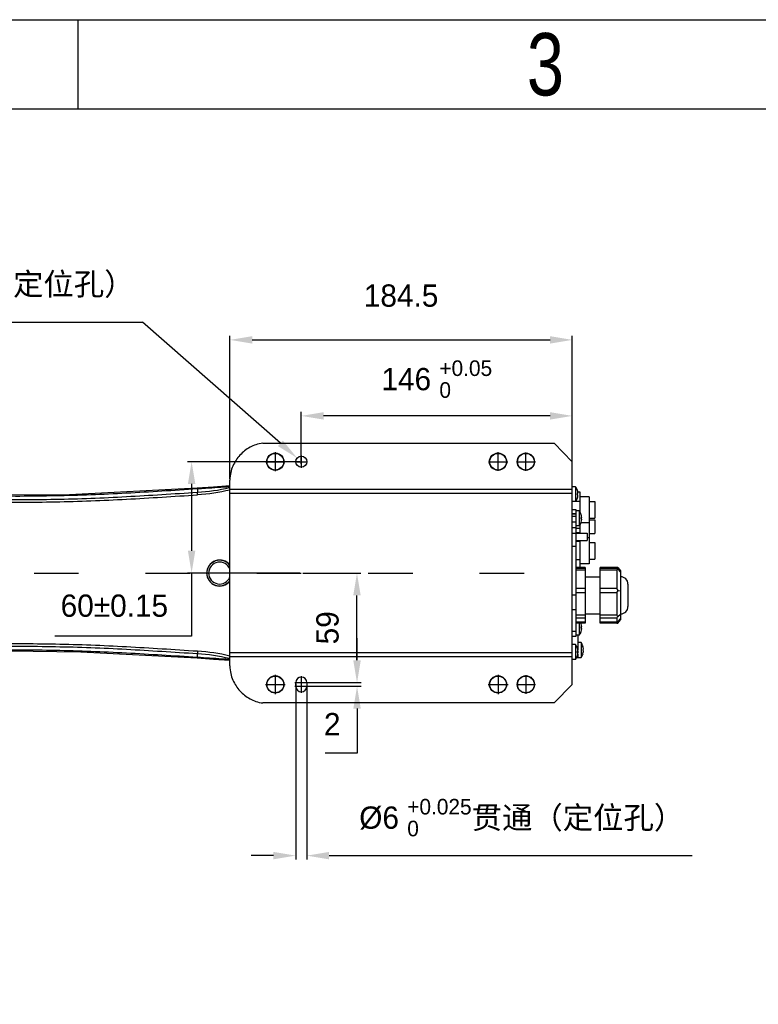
# Model space of a CAD drawing. Header units: millimetres. Extents: x 4086 to 8318, y 123 to 1549.
# Tile 51 of 56: x 6790 to 6989, y 1284 to 1549. Entities that reach past the tile are written whole.
import ezdxf
from ezdxf.enums import TextEntityAlignment as Align

# ---------------------------------------------------------------- set-up
doc = ezdxf.new("R2010")
doc.units = ezdxf.units.MM
doc.linetypes.add('ACAD_ISO03W100', pattern=[30, 12, -18])
doc.styles.get("Standard").update_dxf_attribs({"font": 'SourceHanSansCN-Normal.ttf'})
doc.dimstyles.get("Standard").update_dxf_attribs({"dimscale": 6, "dimtxt": 5, "dimasz": 3, "dimexe": 0.18, "dimexo": 0.0625, "dimgap": 0.8, "dimtad": 1, "dimtoh": 1, "dimdec": 1, "dimlfac": 2, "dimzin": 0, "dimdsep": 46, "dimtxsty": 'Standard', "dimcen": 0.09, "dimclrd": 256, "dimclre": 256, "dimclrt": 256, "dimadec": 0, "dimazin": 2, "dimtfac": 1, "dimtdec": 1, "dimtofl": 0, "dimtmove": 0, "dimatfit": 3, "dimfxl": 1, "dimtolj": 1, "dimtzin": 0, "dimarcsym": 0})

# ---------------------------------------------------------------- blocks, each defined once
blk = doc.blocks.new('3')
at = {"color": 2}
blk.add_line((6806.12, 1548.82), (6806.12, 1524.82), dxfattribs=at)
for points in [[(6302.12, 123.22), (6302.12, 1548.82), (8318.12, 1548.82), (8318.12, 123.22)], [(6422.12, 147.22), (6422.12, 1524.82), (8294.12, 1524.82), (8294.12, 147.22)]]:
    blk.add_lwpolyline(points, close=True, dxfattribs=at)
at = {"color": 2, "width": 0.8}
blk.add_text('3', height=16.8, dxfattribs=at).set_placement((6932.12, 1536.82), align=Align.MIDDLE_CENTER)
for tag, height, p in [('整机外形图', 19.2, (7909.61, 256.24)), ('当前页', 12, (8078.12, 207.22)), ('总页数', 12, (8222.12, 207.22))]:
    blk.add_attdef(tag, text='', height=height, dxfattribs=at).set_placement(p, align=Align.MIDDLE)
at = {"color": 7, "width": 0.8}
for tag, height, p in [('编号', 19.2, (8153.31, 252.27)), ('比例', 12, (7958.12, 171.22))]:
    blk.add_attdef(tag, text='', height=height, dxfattribs=at).set_placement(p, align=Align.MIDDLE)
blk = doc.blocks.new('*D1004')
at = {"lineweight": -2}
for p, q in [((6847.12, 1425.14), (6847.12, 1463.65)), ((6853.12, 1462.57), (6933.35, 1462.57)), ((6939.35, 1425.14), (6939.35, 1463.65))]:
    blk.add_line(p, q, dxfattribs=at)
for points in [[(6853.12, 1463.57), (6853.12, 1461.57), (6847.12, 1462.57)], [(6933.35, 1461.57), (6933.35, 1463.57), (6939.35, 1462.57)]]:
    blk.add_solid(points)
at = {"layer": 'Defpoints', "color": 0}
for p in [(6939.35, 1462.57), (6847.12, 1424.76), (6939.35, 1424.76)]:
    blk.add_point(p, dxfattribs=at)
at = {"insert": (6893.23, 1479.47), "char_height": 30, "attachment_point": 5}
blk.add_mtext('\\A1;\\A1;{\\H0.2x;\\P184.5}', dxfattribs=at)
blk = doc.blocks.new('*D1005')
at = {"lineweight": -2}
for p, q in [((6866.35, 1430.14), (6866.35, 1443.18)), ((6939.35, 1430.14), (6939.35, 1443.18)), ((6933.35, 1442.1), (6872.35, 1442.1))]:
    blk.add_line(p, q, dxfattribs=at)
for points in [[(6872.35, 1443.1), (6872.35, 1441.1), (6866.35, 1442.1)], [(6933.35, 1441.1), (6933.35, 1443.1), (6939.35, 1442.1)]]:
    blk.add_solid(points)
at = {"layer": 'Defpoints', "color": 0}
for p in [(6866.35, 1442.1), (6866.35, 1429.76), (6939.35, 1429.76)]:
    blk.add_point(p, dxfattribs=at)
at = {"insert": (6902.85, 1452.01), "char_height": 30, "attachment_point": 5}
blk.add_mtext('\\A1;\\A1;{\\H0.2x;146 \\H2.8x;{\\H0.25x;\\S+0.05^ 0;}}', dxfattribs=at)
blk = doc.blocks.new('*D1009')
at = {"lineweight": -2}
for p, q in [((6865.98, 1429.76), (6835.72, 1429.76)), ((6836.8, 1423.76), (6836.8, 1405.76)), ((6865.98, 1399.76), (6835.72, 1399.76)), ((6836.8, 1399.76), (6836.8, 1382.79)), ((6836.8, 1382.79), (6800, 1382.79))]:
    blk.add_line(p, q, dxfattribs=at)
for points in [[(6837.8, 1423.76), (6835.8, 1423.76), (6836.8, 1429.76)], [(6835.8, 1405.76), (6837.8, 1405.76), (6836.8, 1399.76)]]:
    blk.add_solid(points)
at = {"layer": 'Defpoints', "color": 0}
for p in [(6866.35, 1429.76), (6836.8, 1399.76), (6866.35, 1399.76)]:
    blk.add_point(p, dxfattribs=at)
at = {"insert": (6816, 1390.94), "char_height": 30, "attachment_point": 5}
blk.add_mtext('\\A1;\\A1;{\\H0.2x;60±0.15}', dxfattribs=at)
blk = doc.blocks.new('*D1010')
at = {"lineweight": -2}
for p, q in [((6866.73, 1399.76), (6882.43, 1399.76)), ((6881.35, 1376.26), (6881.35, 1393.76)), ((6866.73, 1370.26), (6882.43, 1370.26))]:
    blk.add_line(p, q, dxfattribs=at)
for points in [[(6882.35, 1393.76), (6880.35, 1393.76), (6881.35, 1399.76)], [(6880.35, 1376.26), (6882.35, 1376.26), (6881.35, 1370.26)]]:
    blk.add_solid(points)
at = {"layer": 'Defpoints', "color": 0}
for p in [(6866.35, 1399.76), (6881.35, 1399.76), (6866.35, 1370.26)]:
    blk.add_point(p, dxfattribs=at)
at = {"insert": (6873.44, 1385.01), "char_height": 30, "attachment_point": 5, "rotation": 90}
blk.add_mtext('\\A1;\\A1;{\\H0.2x;59}', dxfattribs=at)
blk = doc.blocks.new('*D1011')
at = {"lineweight": -2}
for p, q in [((6881.37, 1376.26), (6881.37, 1382.26)), ((6866.73, 1370.26), (6882.45, 1370.26)), ((6866.73, 1369.26), (6882.45, 1369.26)), ((6881.37, 1363.26), (6881.37, 1351.21)), ((6881.37, 1351.21), (6872.82, 1351.21))]:
    blk.add_line(p, q, dxfattribs=at)
for points in [[(6880.37, 1376.26), (6882.37, 1376.26), (6881.37, 1370.26)], [(6882.37, 1363.26), (6880.37, 1363.26), (6881.37, 1369.26)]]:
    blk.add_solid(points)
at = {"layer": 'Defpoints', "color": 0}
for p in [(6866.35, 1370.26), (6866.35, 1369.26), (6881.37, 1370.26)]:
    blk.add_point(p, dxfattribs=at)
at = {"insert": (6874.69, 1359.07), "char_height": 30, "attachment_point": 5}
blk.add_mtext('\\A1;\\A1;{\\H0.2x;2}', dxfattribs=at)
blk = doc.blocks.new('*D1012')
at = {"lineweight": -2}
for p, q in [((6864.85, 1369.89), (6864.85, 1322.57)), ((6867.85, 1369.89), (6867.85, 1322.57)), ((6858.85, 1323.65), (6852.85, 1323.65)), ((6873.85, 1323.65), (6971.62, 1323.65))]:
    blk.add_line(p, q, dxfattribs=at)
for points in [[(6858.85, 1322.65), (6858.85, 1324.65), (6864.85, 1323.65)], [(6873.85, 1324.65), (6873.85, 1322.65), (6867.85, 1323.65)]]:
    blk.add_solid(points)
at = {"layer": 'Defpoints', "color": 0}
for p in [(6864.85, 1370.26), (6867.85, 1370.26), (6867.85, 1323.65)]:
    blk.add_point(p, dxfattribs=at)
at = {"insert": (6925.74, 1333.89), "char_height": 30, "attachment_point": 5}
blk.add_mtext('\\A1;\\A1;{\\H0.2x;%%C6 \\H2.8x;{\\H0.25x;\\S+0.025^ 0;}\\H0.357143x;贯通（定位孔）}', dxfattribs=at)
blk = doc.blocks.new('*D1013')
at = {"lineweight": -2}
for p in [(6736.57, 1467.38), (6860.72, 1434.71)]:
    blk.add_line(p, (6823.55, 1467.38), dxfattribs=at)
for p, q in [((6865.81, 1429.76), (6866.89, 1429.76)), ((6866.35, 1429.22), (6866.35, 1430.3))]:
    blk.add_line(p, q)
blk.add_solid([(6860.06, 1433.96), (6861.38, 1435.46), (6865.23, 1430.75)])
at = {"layer": 'Defpoints', "color": 0}
for p in [(6865.23, 1430.75), (6867.48, 1428.77)]:
    blk.add_point(p, dxfattribs=at)
at = {"insert": (6777.66, 1477.62), "char_height": 30, "attachment_point": 5}
blk.add_mtext('\\A1;\\A1;{\\H0.2x;%%C6 \\H2.8x;{\\H0.25x;\\S+0.018^ 0;}\\H0.357143x;贯通（定位孔）}', dxfattribs=at)

msp = doc.modelspace()

# ---------------------------------------------------------------- linework, layer by layer
at = {"color": 7, "linetype": 'Continuous'}
for p, q in [((6856.0096, 1434.763), (6934.476, 1434.763)), ((6939.3519, 1429.763), (6934.476, 1434.7631)), ((6939.3519, 1369.763), (6939.3519, 1429.763)), ((6847.1168, 1401.9089), (6847.1168, 1424.7637)), ((6838.3431, 1422.6365), (6838.3519, 1422.4987)), ((6838.3524, 1422.499), (6838.3514, 1421.4473)), ((6939.3519, 1422.263), (6847.1168, 1422.263)), ((6940.2137, 1423.013), (6939.3519, 1423.013)), ((6940.2137, 1423.013), (6940.2137, 1419.013)), ((6940.7352, 1422.0168), (6940.7418, 1422.0206)), ((6940.8733, 1421.6684), (6941.3519, 1421.6684)), ((6941.3519, 1421.6684), (6941.3519, 1416.2839)), ((6838.3909, 1420.8366), (6838.3519, 1421.4473)), ((6847.1169, 1421.263), (6939.3519, 1421.263)), ((6940.2137, 1419.013), (6939.3519, 1419.013)), ((6940.2673, 1419.0906), (6941.3519, 1419.0906)), ((6940.8733, 1421.233), (6940.7352, 1421.233)), ((6940.7352, 1420.793), (6940.8733, 1420.793)), ((6940.7418, 1420.0055), (6940.7352, 1420.0093)), ((6940.8733, 1421.233), (6940.8795, 1421.2518)), ((6940.8796, 1420.7708), (6940.8733, 1420.793)), ((6940.8796, 1420.7392), (6940.8796, 1420.7708)), ((6943.9269, 1420.263), (6941.3519, 1420.263)), ((6943.9269, 1420.2618), (6943.9269, 1402.2632)), ((6943.9269, 1419.013), (6945.4269, 1419.013)), ((6945.4269, 1419.0121), (6945.4269, 1414.516)), ((6940.3519, 1416.763), (6939.3519, 1416.763)), ((6940.3519, 1382.763), (6940.3519, 1416.763)), ((6941.2137, 1416.4839), (6940.3519, 1416.4839)), ((6941.2137, 1416.4839), (6941.2137, 1412.4839)), ((6939.3519, 1415.763), (6940.3519, 1415.763)), ((6940.3519, 1415.5955), (6939.3519, 1415.5955)), ((6939.3519, 1415.0955), (6940.3519, 1415.0955)), ((6941.7352, 1415.4877), (6941.7418, 1415.4915)), ((6941.8733, 1414.7039), (6941.7352, 1414.7039)), ((6941.7352, 1414.2639), (6941.8733, 1414.2639)), ((6941.8733, 1414.7039), (6941.8795, 1414.7227)), ((6941.8796, 1414.2417), (6941.8733, 1414.2639)), ((6941.8796, 1414.2101), (6941.8796, 1414.2417)), ((6943.9269, 1414.513), (6945.4269, 1414.513)), ((6943.9269, 1414.138), (6945.4269, 1414.138)), ((6945.4269, 1414.138), (6945.4269, 1410.388)), ((6940.3519, 1413.4839), (6939.3519, 1413.4839)), ((6940.3519, 1411.9411), (6939.3519, 1411.9411)), ((6941.2137, 1412.4839), (6940.3519, 1412.4839)), ((6940.3519, 1411.8577), (6941.3519, 1411.8577)), ((6941.3519, 1412.6839), (6941.3519, 1410.513)), ((6943.9269, 1413.263), (6941.6583, 1413.263)), ((6941.7418, 1413.4764), (6941.7352, 1413.4802)), ((6940.3519, 1410.3857), (6939.3519, 1410.3857)), ((6940.3519, 1410.6689), (6941.3519, 1410.6689)), ((6940.3519, 1410.513), (6943.3519, 1410.513)), ((6940.3519, 1408.513), (6943.3519, 1408.513)), ((6941.3519, 1408.513), (6941.3519, 1401.2609)), ((6943.3519, 1410.5116), (6943.3519, 1408.5145)), ((6943.9269, 1409.263), (6943.3519, 1409.263)), ((6943.9269, 1410.388), (6945.4269, 1410.388)), ((6939.3519, 1407.0079), (6940.3519, 1407.0079)), ((6940.3519, 1408.3264), (6941.3519, 1408.3264)), ((6943.9269, 1408.013), (6945.4269, 1408.013)), ((6945.4269, 1408.0127), (6945.4269, 1403.5134)), ((6940.3519, 1403.4206), (6941.3519, 1403.4206)), ((6943.9269, 1403.513), (6945.4269, 1403.513)), ((6847.1168, 1401.8347), (6847.1168, 1401.9089)), ((6847.1168, 1400.8055), (6847.1168, 1401.8347)), ((6847.1168, 1398.7205), (6847.1168, 1400.8055)), ((6942.8519, 1401.2609), (6940.3519, 1401.2609)), ((6940.3519, 1401.1563), (6942.8519, 1401.1563)), ((6942.8519, 1400.9885), (6940.3519, 1400.9885)), ((6940.3519, 1400.6217), (6942.8519, 1400.6217)), ((6943.9269, 1402.263), (6941.3519, 1402.263)), ((6942.8519, 1401.2609), (6942.8519, 1386.2652)), ((6951.3519, 1401.2609), (6946.8519, 1401.2609)), ((6946.8519, 1386.2652), (6946.8519, 1401.2609)), ((6946.8519, 1401.1563), (6951.3519, 1401.1563)), ((6951.3519, 1400.9885), (6946.8519, 1400.9885)), ((6946.8519, 1400.6217), (6951.3519, 1400.6217)), ((6951.3519, 1401.1563), (6951.3519, 1400.9885)), ((6951.3519, 1400.6217), (6951.3519, 1395.6346)), ((6951.6067, 1401.2283), (6952.3519, 1400.3718)), ((6951.6067, 1400.8237), (6952.3519, 1400.0137)), ((6847.1168, 1397.6914), (6847.1168, 1398.7205)), ((6942.8519, 1398.763), (6946.8519, 1398.763)), ((6952.3519, 1400.3718), (6952.3519, 1387.1543)), ((6847.1168, 1397.6172), (6847.1168, 1397.6914)), ((6847.1168, 1374.7624), (6847.1168, 1397.6172)), ((6942.8519, 1395.6346), (6940.3519, 1395.6346)), ((6951.3519, 1395.6346), (6946.8519, 1395.6346)), ((6951.6067, 1395.103), (6952.3519, 1394.9493)), ((6954.3519, 1396.7628), (6954.3519, 1390.7633)), ((6940.3519, 1393.8361), (6939.3519, 1393.8361)), ((6940.3519, 1394.5644), (6942.8519, 1394.5644)), ((6946.8519, 1394.5644), (6951.3519, 1394.5644)), ((6951.3519, 1394.5644), (6951.3519, 1388.4091)), ((6939.3519, 1389.9509), (6940.3519, 1389.9509)), ((6942.8519, 1388.4091), (6940.3519, 1388.4091)), ((6940.3519, 1387.7057), (6942.8519, 1387.7057)), ((6942.8519, 1388.763), (6946.8519, 1388.763)), ((6951.3519, 1388.4091), (6946.8519, 1388.4091)), ((6946.8519, 1387.7057), (6951.3519, 1387.7057)), ((6951.3519, 1387.7057), (6951.3519, 1386.2652)), ((6951.6067, 1388.0424), (6952.3519, 1388.6987)), ((6951.6067, 1386.7024), (6952.3519, 1387.5124)), ((6951.6067, 1386.2978), (6952.3519, 1387.1543)), ((6942.8519, 1386.5376), (6940.3519, 1386.5376)), ((6942.8519, 1386.2652), (6940.3519, 1386.2652)), ((6941.2137, 1386.2652), (6941.2137, 1383.0422)), ((6941.7352, 1386.0459), (6941.7418, 1386.0497)), ((6941.8733, 1385.2622), (6941.7352, 1385.2622)), ((6941.7352, 1384.8222), (6941.8733, 1384.8222)), ((6941.8733, 1385.2622), (6941.8795, 1385.2809)), ((6941.8796, 1384.7999), (6941.8733, 1384.8222)), ((6941.8796, 1384.7684), (6941.8796, 1384.7999)), ((6951.3519, 1386.5376), (6946.8519, 1386.5376)), ((6951.3519, 1386.2652), (6946.8519, 1386.2652)), ((6940.3519, 1384.0489), (6939.3519, 1384.0489)), ((6939.3519, 1382.763), (6940.3519, 1382.763)), ((6941.2137, 1383.0422), (6940.3519, 1383.0422)), ((6940.8519, 1383.0422), (6940.8519, 1379.0266)), ((6941.7418, 1384.0346), (6941.7352, 1384.0384)), ((6940.2137, 1380.513), (6939.3519, 1380.513)), ((6940.2137, 1380.513), (6940.2137, 1376.513)), ((6940.7352, 1379.5168), (6940.7418, 1379.5206)), ((6941.7137, 1381.013), (6940.8519, 1381.013)), ((6941.7137, 1381.013), (6941.7137, 1377.013)), ((6942.2418, 1380.0206), (6942.2352, 1380.0168)), ((6942.3733, 1379.233), (6942.2352, 1379.233)), ((6942.3733, 1379.233), (6942.3796, 1379.2553)), ((6838.3431, 1376.8896), (6838.3519, 1377.0274)), ((6838.3431, 1376.8896), (6842.6745, 1376.6086)), ((6838.3909, 1378.6895), (6838.3519, 1378.0788)), ((6838.3519, 1377.0273), (6838.352, 1378.0788)), ((6842.6745, 1376.6086), (6847.1168, 1376.3108)), ((6847.1168, 1377.263), (6939.3519, 1377.263)), ((6939.3519, 1378.263), (6847.1169, 1378.263)), ((6940.529, 1377.013), (6941.7137, 1377.013)), ((6940.8733, 1378.733), (6940.7352, 1378.733)), ((6940.8519, 1378.513), (6940.7352, 1378.513)), ((6940.7352, 1378.293), (6940.8733, 1378.293)), ((6940.7418, 1377.5055), (6940.7352, 1377.5093)), ((6940.8519, 1378.733), (6940.8519, 1378.293)), ((6940.8519, 1377.9346), (6940.8519, 1377.013)), ((6940.8733, 1378.733), (6940.8795, 1378.7518)), ((6940.8796, 1378.2708), (6940.8733, 1378.293)), ((6940.8796, 1378.2392), (6940.8796, 1378.2708)), ((6942.2352, 1378.793), (6942.3733, 1378.793)), ((6942.2418, 1378.0055), (6942.2352, 1378.0093)), ((6942.3733, 1378.643), (6942.3795, 1378.7168)), ((6940.2137, 1376.513), (6939.3519, 1376.513)), ((6864.8519, 1369.263), (6864.8519, 1370.263)), ((6867.8519, 1370.263), (6867.8519, 1369.263)), ((6934.476, 1364.763), (6939.3519, 1369.763)), ((6934.476, 1364.763), (6856.0096, 1364.763))]:
    msp.add_line(p, q, dxfattribs=at)
for p, q in [((6859.3519, 1432.3568), (6859.3519, 1427.236)), ((6919.3519, 1427.2819), (6919.3519, 1432.3306)), ((6864.6604, 1429.763), (6868.03, 1429.763)), ((6866.3519, 1431.3935), (6866.3519, 1428.1085)), ((6916.7451, 1429.763), (6922.016, 1429.763)), ((6924.362, 1429.763), (6929.4427, 1429.763)), ((6926.8519, 1427.271), (6926.8519, 1432.207)), ((6859.3519, 1372.3153), (6859.3519, 1367.1437)), ((6866.3519, 1372.028), (6866.3519, 1367.5155)), ((6919.3519, 1372.316), (6919.3519, 1367.1613)), ((6926.8519, 1372.2822), (6926.8519, 1367.2458)), ((6856.7205, 1369.763), (6861.9935, 1369.763)), ((6864.6131, 1370.263), (6868.1622, 1370.263)), ((6864.6131, 1369.263), (6868.1622, 1369.263)), ((6916.7058, 1369.763), (6922.0632, 1369.763)), ((6924.2941, 1369.763), (6929.4826, 1369.763))]:
    msp.add_line(p, q)
at = {"linetype": 'ACAD_ISO03W100'}
for p, q in [((6856.6733, 1429.763), (6861.9463, 1429.763)), ((6674.3519, 1399.763), (6939.3519, 1399.763))]:
    msp.add_line(p, q, dxfattribs=at)
at = {"color": 7, "linetype": 'Continuous'}
for points in [[(6838.3431, 1422.6365), (6803.8816, 1420.8597), (6784.1182, 1420.7523), (6773.3689, 1421.6166), (6766.4711, 1422.3179), (6761.8876, 1422.5307)], [(6847.1168, 1423.2153), (6842.6999, 1422.9192), (6838.3431, 1422.6365)], [(6940.8795, 1421.2518), (6940.8798, 1421.3035), (6940.8733, 1421.383)], [(6940.8733, 1420.643), (6940.8795, 1420.7157), (6940.8796, 1420.7392)], [(6941.8795, 1414.7227), (6941.8798, 1414.7743), (6941.8733, 1414.8539)], [(6941.8733, 1414.1139), (6941.8795, 1414.1866), (6941.8796, 1414.2101)], [(6941.8795, 1385.2809), (6941.8798, 1385.3326), (6941.8733, 1385.4122)], [(6941.8733, 1384.6722), (6941.8795, 1384.7448), (6941.8796, 1384.7684)], [(6942.3796, 1379.2553), (6942.3796, 1379.3081), (6942.3733, 1379.383)], [(6761.8876, 1376.9954), (6765.6334, 1377.1471), (6770.6784, 1377.6127), (6777.4743, 1378.3352), (6787.652, 1378.8534), (6806.9253, 1378.5803), (6838.3431, 1376.8896)], [(6940.8795, 1378.7518), (6940.8798, 1378.8035), (6940.8733, 1378.883)], [(6940.8733, 1378.143), (6940.8795, 1378.2157), (6940.8796, 1378.2392)], [(6942.3795, 1378.7168), (6942.3797, 1378.7709), (6942.3733, 1378.793)]]:
    msp.add_lwpolyline(points, dxfattribs=at)
for centre, radius in [((6859.3519, 1429.763), 2.3198), ((6859.3519, 1429.763), 2.25), ((6866.3519, 1429.763), 1.5), ((6919.3519, 1429.763), 2.3198), ((6919.3519, 1429.763), 2.25), ((6926.8519, 1429.763), 2.3198), ((6926.8519, 1429.763), 2.25), ((6859.3519, 1369.763), 2.3198), ((6859.3519, 1369.763), 2.25), ((6919.3519, 1369.763), 2.3198), ((6919.3519, 1369.763), 2.25), ((6926.8519, 1369.763), 2.3198), ((6926.8519, 1369.763), 2.25)]:
    msp.add_circle(centre, radius, dxfattribs=at)
for centre, radius, start, end in [((6839.5355, 1451.0423), 29.2843, 284.757371, 285.006617), ((6937.6519, 1421.013), 3.25, 18.060208, 37.979872), ((6937.6519, 1421.013), 3.2425, 6.552172, 18.032352), ((6937.6519, 1421.013), 3.25, 322.020128, 341.939792), ((6937.0766, 1421.0134), 3.6652, 1.130208, 3.435526), ((6937.0675, 1421.013), 3.6742, 356.567304, 1.133086), ((6937.6519, 1421.013), 3.2425, 341.967648, 353.447828), ((6938.6519, 1414.4839), 3.25, 18.060208, 37.979872), ((6938.6519, 1414.4839), 3.2425, 6.552172, 18.032352), ((6938.0766, 1414.4843), 3.6652, 1.130208, 3.435526), ((6938.0675, 1414.4839), 3.6742, 356.567304, 1.133086), ((6938.6519, 1414.4839), 3.2425, 341.967648, 353.447828), ((6938.6519, 1414.4839), 3.25, 322.020128, 341.939792), ((6952.3519, 1396.763), 2, 0, 90), ((6952.3519, 1390.763), 2, 270, 0), ((6938.6519, 1385.0422), 3.25, 18.060208, 22.141313), ((6938.6519, 1385.0422), 3.2425, 6.552172, 18.032352), ((6938.0766, 1385.0425), 3.6652, 1.130208, 3.435526), ((6938.0675, 1385.0422), 3.6742, 356.567304, 1.133086), ((6938.6519, 1385.0422), 3.2425, 341.967648, 353.447828), ((6938.6519, 1385.0422), 3.25, 322.020128, 341.939792), ((6937.6519, 1378.513), 3.25, 18.060208, 37.979872), ((6937.6519, 1378.513), 3.2425, 6.552172, 18.032352), ((6939.1519, 1379.013), 3.25, 18.060208, 37.979872), ((6939.1519, 1379.013), 3.2425, 6.552172, 18.032352), ((6938.5771, 1379.0134), 3.6647, 1.217898, 3.435635), ((6839.5373, 1348.4902), 29.2777, 74.992274, 75.235045), ((6937.6519, 1378.513), 3.25, 322.020128, 341.939792), ((6937.0766, 1378.5134), 3.6652, 1.130208, 3.435526), ((6937.0675, 1378.513), 3.6742, 356.567304, 1.133086), ((6937.6519, 1378.513), 3.2425, 341.967648, 353.447828), ((6939.1519, 1379.013), 3.25, 322.020128, 341.939792), ((6938.5674, 1379.0131), 3.6744, 356.56739, 1.220618), ((6939.1519, 1379.013), 3.2425, 341.967648, 353.447828), ((6866.3519, 1370.263), 1.5, 0, 180), ((6866.3519, 1369.263), 1.5, 180, 0)]:
    msp.add_arc(centre, radius, start, end, dxfattribs=at)
for radius, start, end in [(3.5, 37.978191, 322.185511), (3.455, 36.84225, 322.991916), (2.955, 20.658112, 339.147994)]:
    msp.add_arc((6844.3518, 1399.763), radius, start, end)
for major_axis, ratio, start_param, end_param in [((7.3295, -7.3295), 0.21693118, 9.11480046, 9.18737243), ((7.1426, -7.1426), 0.32030269, 2.92797138, 3.00054334), ((7.4698, -7.4698), 0.09005615, 8.99099306, 9.06356502), ((6.8054, -6.8054), 0.46321, 3.05177878, 3.12435074), ((6.8054, -6.8054), 0.46321, -2.25678094, -2.18420898), ((6.1327, 6.1327), 0.70401071, 2.00458123, 2.07715319), ((6.1327, 6.1327), 0.70401071, 2.97920682, 3.05177878), ((7.4698, 7.4698), 0.09005615, 2.52818, 2.60075197), ((7.4698, 7.4698), 0.09005615, -2.78037972, -2.70780775), ((7.3295, 7.3295), 0.21693118, -2.90418712, -2.83161516)]:
    msp.add_ellipse((6958.1019, 1393.763), major_axis=major_axis, ratio=ratio, start_param=start_param, end_param=end_param, dxfattribs=at)
for points, knots in [([(6856.0094, 1434.7633), (6854.6381, 1434.6012), (6852.3504, 1433.7411), (6849.6899, 1431.6398), (6847.8023, 1428.7634), (6847.1102, 1426.3055), (6847.1164, 1424.7637)], [0, 0, 0, 0, 0.24350052, 0.49982543, 0.75615034, 1, 1, 1, 1]), ([(6761.8832, 1422.3912), (6765.0795, 1422.3879), (6771.4452, 1421.705), (6780.9555, 1420.5942), (6790.5364, 1420.4757), (6800.1032, 1420.6167), (6809.6748, 1420.8618), (6822.4268, 1421.4701), (6831.9817, 1422.0921), (6838.3525, 1422.4987)], [0, 0, 0, 0, 0.12519328, 0.25011893, 0.37498869, 0.49998083, 0.62497267, 0.74996401, 1, 1, 1, 1]), ([(6838.3519, 1422.4987), (6839.0909, 1422.546), (6842.0127, 1422.7382), (6844.9348, 1422.9257), (6847.1181, 1423.0632)], [0, 0, 0, 0, 0.25290006, 1, 1, 1, 1]), ([(6761.8616, 1420.7228), (6765.0462, 1420.7218), (6771.4093, 1420.0549), (6780.9167, 1418.8519), (6790.522, 1418.8127), (6800.1049, 1418.94), (6809.6885, 1419.1813), (6822.452, 1419.8087), (6832.0156, 1420.4295), (6838.3909, 1420.8366)], [0, 0, 0, 0, 0.1246317, 0.24973885, 0.37488191, 0.4999138, 0.62495251, 0.7499914, 1, 1, 1, 1]), ([(6838.3516, 1421.4446), (6831.9782, 1421.0376), (6822.4204, 1420.4171), (6809.6663, 1419.7902), (6800.0933, 1419.5491), (6790.5306, 1419.4223), (6780.9524, 1419.4605), (6771.4461, 1420.6648), (6765.0707, 1421.3309), (6761.8633, 1421.3321)], [0, 0, 0, 0, 0.25006506, 0.37502465, 0.49998502, 0.62496076, 0.74964655, 0.87441208, 1, 1, 1, 1]), ([(6838.3909, 1378.6895), (6832.0156, 1379.0966), (6822.452, 1379.7174), (6809.6885, 1380.3448), (6800.1048, 1380.5861), (6790.5219, 1380.7134), (6780.9167, 1380.6742), (6771.4093, 1379.4712), (6765.0463, 1378.8043), (6761.8616, 1378.8033)], [0, 0, 0, 0, 0.250009, 0.37504808, 0.50008688, 0.62511899, 0.75026144, 0.87536811, 1, 1, 1, 1]), ([(6761.8633, 1378.1938), (6765.0707, 1378.195), (6771.4461, 1378.8611), (6780.9523, 1380.0654), (6790.5305, 1380.1036), (6800.0932, 1379.9768), (6809.6663, 1379.7357), (6822.4204, 1379.1088), (6831.9782, 1378.4883), (6838.3516, 1378.0813)], [0, 0, 0, 0, 0.12558841, 0.25035333, 0.37503847, 0.50001413, 0.62497477, 0.74993452, 1, 1, 1, 1]), ([(6838.3525, 1377.0273), (6831.9817, 1377.4339), (6822.4268, 1378.0559), (6809.6748, 1378.6642), (6800.1032, 1378.9094), (6790.5364, 1379.0504), (6780.9555, 1378.9319), (6771.4452, 1377.8211), (6765.0795, 1377.138), (6761.8832, 1377.1348)], [0, 0, 0, 0, 0.25003587, 0.37502718, 0.50001896, 0.62501102, 0.74988069, 0.87480626, 1, 1, 1, 1]), ([(6847.1191, 1376.4628), (6846.4016, 1376.508), (6843.4788, 1376.6911), (6840.5569, 1376.8862), (6838.3519, 1377.0274)], [0, 0, 0, 0, 0.2455057, 1, 1, 1, 1]), ([(6847.1164, 1374.7624), (6847.1102, 1373.2206), (6847.8023, 1370.7627), (6849.6899, 1367.8863), (6852.3504, 1365.785), (6854.638, 1364.9249), (6856.0094, 1364.7628)], [0, 0, 0, 0, 0.24385142, 0.5001759, 0.75650039, 1, 1, 1, 1])]:
    msp.add_open_spline(points, degree=3, knots=knots, dxfattribs=at)
for points in [[(6846.995, 1422.724), (6844.1788, 1421.9822), (6841.2583, 1421.6337), (6838.352, 1421.4473)], [(6847.1207, 1422.1299), (6844.2743, 1421.3874), (6841.3266, 1421.0242), (6838.3909, 1420.8366)], [(6838.352, 1378.0788), (6841.2596, 1377.8923), (6844.1814, 1377.5436), (6846.9988, 1376.8011)], [(6847.1181, 1377.397), (6844.2724, 1378.1386), (6841.3254, 1378.4964), (6838.3909, 1378.6895)]]:
    msp.add_open_spline(points, degree=3, dxfattribs=at)

# ---------------------------------------------------------------- block references
msp.add_blockref('3', (0, 0))

# ---------------------------------------------------------------- dimensions: what is measured, and where the dimension line sits
dim = msp.add_linear_dim(base=(6939.3519, 1462.5658), p1=(6847.1164, 1424.7637), p2=(6939.3519, 1424.7637), text='\\A1;{\\H0.2x;\\P184.5}', dimstyle='Standard', override={"dimasz": 1, "dimtxsty": 'Standard'})
dim.commit()
dim.dimension.update_dxf_attribs({"geometry": '*D1004', "text_midpoint": (6893.2342, 1462.5658), "dimtype": 160})
dim = msp.add_diameter_dim_2p(p1=(6867.4787, 1428.7729), p2=(6865.2251, 1430.7532), text='\\A1;{\\H0.2x;%%C6 \\H2.8x;{\\H0.25x;\\S+0.018^ 0;}\\H0.357143x;贯通（定位孔）}', dimstyle='Standard', override={"dimasz": 1, "dimtxsty": 'Standard'})
dim.commit()
dim.dimension.update_dxf_attribs({"geometry": '*D1013', "text_midpoint": (6777.6597, 1467.3757), "dimtype": 163})
for base, p1, p2, text, picture, middle in [((6866.3519, 1442.103), (6939.3519, 1429.763), (6866.3519, 1429.763), '\\A1;{\\H0.2x;146 \\H2.8x;{\\H0.25x;\\S+0.05^ 0;}}', '*D1005', (6902.8519, 1452.0083)), ((6867.8519, 1323.6506), (6864.8519, 1370.263), (6867.8519, 1370.263), '\\A1;{\\H0.2x;%%C6 \\H2.8x;{\\H0.25x;\\S+0.025^ 0;}\\H0.357143x;贯通（定位孔）}', '*D1012', (6925.7383, 1333.8922))]:
    dim = msp.add_linear_dim(base=base, p1=p1, p2=p2, text=text, dimstyle='Standard', override={"dimasz": 1, "dimtxsty": 'Standard'})
    dim.commit()
    dim.dimension.update_dxf_attribs({"geometry": picture, "text_midpoint": middle})
for base, p1, p2, text, override, picture, middle in [((6836.8, 1399.763), (6866.3519, 1429.763), (6866.3519, 1399.763), '\\A1;{\\H0.2x;60±0.15}', {"dimasz": 1, "dimgap": 0.8, "dimtad": 3, "dimtxsty": 'Standard', "dimse2": 0, "dimsd1": 0, "dimtol": 1, "dimlim": 0, "dimtp": 0.01, "dimtm": 1e-09, "dimtmove": 0, "dimfxlon": 0}, '*D1009', (6816.0014, 1382.7934)), ((6881.3531, 1399.763), (6866.3519, 1370.263), (6866.3519, 1399.763), '\\A1;{\\H0.2x;59}', {"dimasz": 1, "dimtxsty": 'Standard'}, '*D1010', (6881.3531, 1385.013)), ((6881.3695, 1370.263), (6866.3519, 1369.263), (6866.3519, 1370.263), '\\A1;{\\H0.2x;2}', {"dimasz": 1, "dimtxsty": 'Standard'}, '*D1011', (6874.6923, 1351.2119))]:
    dim = msp.add_linear_dim(base=base, p1=p1, p2=p2, angle=90, text=text, dimstyle='Standard', override=override)
    dim.commit()
    dim.dimension.update_dxf_attribs({"geometry": picture, "text_midpoint": middle, "dimtype": 160})

doc.saveas('drawing.dxf')
